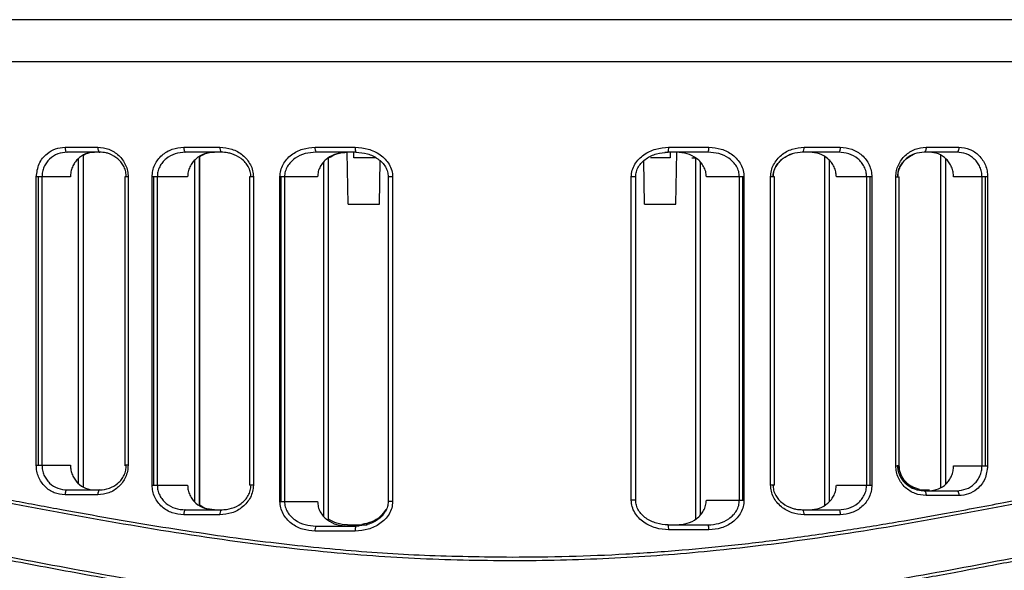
# Model space of a CAD drawing. Header units: millimetres. Extents: x 0 to 320, y 0 to 226.
# Tile 4 of 9: x 54 to 114, y 52 to 86. Entities that reach past the tile are written whole.
import ezdxf

# ---------------------------------------------------------------- set-up
doc = ezdxf.new("R2010")
doc.units = ezdxf.units.MM

msp = doc.modelspace()

# ---------------------------------------------------------------- linework, layer by layer
at = {"color": 7, "linetype": 'Continuous', "lineweight": 25}
for p, q in [((150.298, 85.715), (17.564, 85.715)), ((17.431, 83.181), (150.431, 83.181)), ((56.79, 77.981), (58.78, 77.981)), ((64, 77.981), (66.194, 77.981)), ((71.972, 77.981), (74.414, 77.981)), ((93.443, 77.981), (95.885, 77.981)), ((101.663, 77.981), (103.857, 77.981)), ((109.078, 77.981), (111.068, 77.981)), ((58.893, 77.681), (56.912, 77.681)), ((57.611, 57.578), (57.611, 77.294)), ((57.904, 57.384), (57.904, 77.488)), ((57.908, 57.381), (57.908, 77.491)), ((66.274, 77.681), (64.09, 77.681)), ((64.668, 56.465), (64.668, 77.197)), ((64.961, 56.259), (64.961, 77.404)), ((64.965, 56.256), (64.965, 77.406)), ((74.457, 77.681), (72.026, 77.681)), ((72.792, 55.344), (72.792, 77.334)), ((72.797, 55.341), (72.797, 77.336)), ((73.98, 74.531), (73.925, 77.681)), ((74.331, 77.331), (74.331, 77.681)), ((75.683, 77.331), (74.331, 77.331)), ((75.531, 77.398), (75.531, 77.331)), ((75.882, 74.531), (75.928, 77.152)), ((91.98, 74.531), (91.934, 77.157)), ((93.531, 77.331), (92.331, 77.331)), ((93.4, 77.681), (93.205, 77.656)), ((95.831, 77.681), (93.4, 77.681)), ((93.531, 77.681), (93.531, 77.331)), ((93.882, 74.531), (93.937, 77.681)), ((94.854, 77.331), (95.065, 77.331)), ((95.065, 77.333), (95.065, 55.42)), ((103.767, 77.681), (101.583, 77.681)), ((102.897, 77.403), (102.897, 56.268)), ((103.19, 77.197), (103.19, 56.474)), ((110.945, 77.681), (108.964, 77.681)), ((109.954, 77.488), (109.954, 57.34)), ((110.247, 77.294), (110.247, 57.534)), ((72.499, 55.582), (72.499, 77.095)), ((95.358, 77.095), (95.358, 55.658)), ((55.044, 58.691), (55.044, 76.181)), ((57.115, 76.181), (55.044, 76.181)), ((55.174, 58.691), (55.174, 76.181)), ((55.386, 76.181), (55.386, 58.691)), ((60.423, 76.181), (60.423, 58.691)), ((60.618, 76.181), (60.423, 76.181)), ((60.618, 76.181), (60.618, 58.691)), ((62.079, 57.481), (62.079, 76.181)), ((64.233, 76.181), (62.079, 76.181)), ((62.178, 57.481), (62.178, 76.181)), ((62.39, 76.181), (62.39, 57.481)), ((67.994, 76.181), (67.994, 57.481)), ((68.224, 76.181), (67.994, 76.181)), ((68.224, 76.181), (68.224, 57.481)), ((69.841, 56.496), (69.841, 76.181)), ((72.124, 76.181), (69.841, 76.181)), ((69.904, 56.496), (69.904, 76.181)), ((70.116, 76.181), (70.116, 56.496)), ((76.415, 76.181), (76.415, 56.496)), ((76.682, 76.181), (76.415, 76.181)), ((76.682, 76.181), (76.682, 56.496)), ((91.174, 56.572), (91.174, 76.181)), ((91.447, 76.181), (91.174, 76.181)), ((91.441, 56.572), (91.441, 76.181)), ((91.447, 56.496), (91.447, 76.181)), ((98.016, 76.181), (95.733, 76.181)), ((97.741, 56.572), (97.741, 76.181)), ((97.953, 56.572), (97.953, 76.181)), ((98.016, 76.181), (98.016, 56.572)), ((99.633, 57.491), (99.633, 76.181)), ((99.867, 76.181), (99.633, 76.181)), ((99.863, 57.491), (99.863, 76.181)), ((99.868, 57.481), (99.868, 76.181)), ((105.778, 76.181), (103.625, 76.181)), ((105.468, 57.491), (105.468, 76.181)), ((105.68, 57.491), (105.68, 76.181)), ((105.778, 76.181), (105.778, 57.491)), ((107.24, 58.647), (107.24, 76.181)), ((107.24, 76.181), (107.439, 76.181)), ((107.434, 58.647), (107.434, 76.181)), ((107.439, 58.691), (107.439, 76.181)), ((112.814, 76.181), (110.743, 76.181)), ((112.471, 58.647), (112.471, 76.181)), ((112.684, 58.647), (112.684, 76.181)), ((112.814, 76.181), (112.814, 58.647)), ((73.98, 74.531), (75.882, 74.531)), ((91.98, 74.531), (93.882, 74.531)), ((55.044, 58.691), (57.115, 58.691)), ((60.618, 58.691), (60.423, 58.691)), ((60.428, 58.691), (60.428, 58.647)), ((107.24, 58.647), (107.434, 58.647)), ((107.439, 58.691), (107.434, 58.691)), ((110.743, 58.647), (112.814, 58.647)), ((62.079, 57.481), (64.233, 57.481)), ((68.224, 57.481), (67.994, 57.481)), ((99.863, 57.491), (99.633, 57.491)), ((99.867, 57.481), (99.78, 57.481)), ((103.625, 57.491), (105.778, 57.491)), ((58.78, 56.891), (56.79, 56.891)), ((56.912, 57.191), (58.893, 57.191)), ((108.668, 57.218), (108.396, 57.325)), ((108.52, 57.191), (109.28, 57.191)), ((108.964, 57.147), (110.945, 57.147)), ((111.068, 56.847), (109.078, 56.847)), ((69.841, 56.496), (72.124, 56.496)), ((76.682, 56.496), (76.415, 56.496)), ((91.441, 56.572), (91.174, 56.572)), ((95.733, 56.572), (98.016, 56.572)), ((66.194, 55.681), (64, 55.681)), ((64.09, 55.981), (66.274, 55.981)), ((65.858, 55.991), (66.333, 55.991)), ((101.583, 55.991), (103.767, 55.991)), ((103.857, 55.691), (101.663, 55.691)), ((73.938, 55.072), (75.131, 55.072)), ((74.457, 54.996), (74.651, 55.021)), ((93.4, 55.072), (95.831, 55.072)), ((74.414, 54.696), (71.972, 54.696)), ((72.026, 54.996), (74.457, 54.996)), ((95.885, 54.772), (93.443, 54.772))]:
    msp.add_line(p, q, dxfattribs=at)
at = {"color": 7, "linetype": 'Continuous', "lineweight": 25, "flags": 128}
for points in [[(56.79, 77.981), (56.792, 77.923), (56.799, 77.866), (56.811, 77.814), (56.826, 77.769), (56.844, 77.732), (56.865, 77.704), (56.888, 77.687), (56.912, 77.681)], [(58.78, 77.981), (58.782, 77.923), (58.789, 77.866), (58.799, 77.814), (58.813, 77.769), (58.83, 77.732), (58.85, 77.704), (58.871, 77.687), (58.893, 77.681)], [(64, 77.981), (64.002, 77.923), (64.007, 77.866), (64.016, 77.814), (64.027, 77.769), (64.04, 77.732), (64.056, 77.704), (64.073, 77.687), (64.09, 77.681)], [(103.857, 77.981), (103.855, 77.923), (103.85, 77.866), (103.842, 77.814), (103.83, 77.769), (103.817, 77.732), (103.801, 77.704), (103.784, 77.687), (103.767, 77.681)], [(109.078, 77.981), (109.075, 77.923), (109.069, 77.866), (109.058, 77.814), (109.044, 77.769), (109.027, 77.732), (109.007, 77.704), (108.986, 77.687), (108.964, 77.681)], [(111.068, 77.981), (111.065, 77.923), (111.058, 77.866), (111.047, 77.814), (111.032, 77.769), (111.013, 77.732), (110.992, 77.704), (110.969, 77.687), (110.945, 77.681)], [(56.912, 57.191), (56.888, 57.185), (56.865, 57.168), (56.844, 57.14), (56.826, 57.103), (56.811, 57.058), (56.799, 57.006), (56.792, 56.949), (56.79, 56.891)], [(58.893, 57.191), (58.871, 57.185), (58.85, 57.168), (58.83, 57.14), (58.813, 57.103), (58.799, 57.058), (58.789, 57.006), (58.782, 56.949), (58.78, 56.891)], [(108.964, 57.147), (108.986, 57.141), (109.007, 57.124), (109.027, 57.096), (109.044, 57.059), (109.058, 57.014), (109.069, 56.962), (109.075, 56.905), (109.078, 56.847)], [(110.945, 57.147), (110.969, 57.141), (110.992, 57.124), (111.013, 57.096), (111.032, 57.059), (111.047, 57.014), (111.058, 56.962), (111.065, 56.905), (111.068, 56.847)], [(64.09, 55.981), (64.073, 55.976), (64.056, 55.958), (64.04, 55.931), (64.027, 55.893), (64.016, 55.848), (64.007, 55.796), (64.002, 55.74), (64, 55.681)], [(103.767, 55.991), (103.784, 55.985), (103.801, 55.968), (103.817, 55.94), (103.83, 55.903), (103.842, 55.857), (103.85, 55.805), (103.855, 55.749), (103.857, 55.691)]]:
    msp.add_lwpolyline(points, dxfattribs=at)
at = {"color": 7, "linetype": 'Continuous', "lineweight": 25}
for centre, radius, start, end in [((66.535, 77.912), 0.348, 168.46035, 221.40858), ((72.43, 77.909), 0.463, 170.9864, 209.40312), ((74.97, 77.908), 0.561, 172.47647, 203.81294), ((92.886, 77.908), 0.561, 336.19971, 7.51998), ((95.427, 77.909), 0.463, 330.60852, 9.01068), ((101.322, 77.912), 0.348, 318.60071, 11.53813), ((66.535, 55.751), 0.348, 138.59142, 191.53965), ((101.322, 55.76), 0.348, 348.46187, 41.39929), ((92.886, 54.845), 0.561, 352.48002, 23.80029), ((95.427, 54.845), 0.463, 350.98932, 29.39148), ((72.43, 54.768), 0.463, 150.59688, 189.0136), ((74.97, 54.769), 0.561, 156.18706, 187.52353)]:
    msp.add_arc(centre, radius, start, end, dxfattribs=at)
for points, knots in [([(55.044, 76.181), (55.079, 76.455), (55.15, 77.003), (55.633, 77.589), (56.202, 77.923), (56.594, 77.962), (56.79, 77.981)], [0, 0, 0, 0, 0.279826, 0.559323, 0.779515, 1, 1, 1, 1]), ([(58.78, 77.981), (59.009, 77.957), (59.467, 77.907), (59.975, 77.577), (60.294, 77.22), (60.475, 76.902), (60.596, 76.551), (60.611, 76.304), (60.618, 76.181)], [0, 0, 0, 0, 0.2499182, 0.4992265, 0.6255559, 0.7495385, 0.8753408, 1, 1, 1, 1]), ([(62.079, 76.181), (62.087, 76.307), (62.103, 76.559), (62.23, 76.914), (62.42, 77.233), (62.754, 77.589), (63.285, 77.911), (63.762, 77.958), (64, 77.981)], [0, 0, 0, 0, 0.12611, 0.251007, 0.374815, 0.501351, 0.750428, 1, 1, 1, 1]), ([(66.194, 77.981), (66.44, 77.958), (66.932, 77.911), (67.489, 77.595), (67.848, 77.241), (68.056, 76.921), (68.197, 76.563), (68.215, 76.308), (68.224, 76.181)], [0, 0, 0, 0, 0.249475, 0.499165, 0.626383, 0.749621, 0.87586, 1, 1, 1, 1]), ([(69.841, 76.181), (69.85, 76.313), (69.87, 76.574), (70.021, 76.94), (70.243, 77.261), (70.622, 77.613), (71.206, 77.917), (71.717, 77.96), (71.972, 77.981)], [0, 0, 0, 0, 0.126119, 0.250731, 0.376133, 0.501711, 0.751229, 1, 1, 1, 1]), ([(74.414, 77.981), (74.679, 77.96), (75.209, 77.916), (75.825, 77.617), (76.234, 77.271), (76.48, 76.949), (76.65, 76.582), (76.672, 76.313), (76.682, 76.181)], [0, 0, 0, 0, 0.249619, 0.499314, 0.62784, 0.750004, 0.876904, 1, 1, 1, 1]), ([(91.174, 76.181), (91.185, 76.316), (91.208, 76.586), (91.381, 76.957), (91.628, 77.276), (92.037, 77.62), (92.649, 77.916), (93.178, 77.96), (93.443, 77.981)], [0, 0, 0, 0, 0.125916, 0.251098, 0.376431, 0.502014, 0.750692, 1, 1, 1, 1]), ([(95.885, 77.981), (96.14, 77.96), (96.653, 77.916), (97.238, 77.61), (97.617, 77.258), (97.838, 76.935), (97.988, 76.572), (98.007, 76.311), (98.016, 76.181)], [0, 0, 0, 0, 0.249154, 0.499066, 0.626614, 0.749638, 0.875941, 1, 1, 1, 1]), ([(99.633, 76.181), (99.643, 76.31), (99.661, 76.566), (99.803, 76.926), (100.013, 77.245), (100.372, 77.598), (100.928, 77.912), (101.418, 77.958), (101.663, 77.981)], [0, 0, 0, 0, 0.125925, 0.251232, 0.376564, 0.502324, 0.7515, 1, 1, 1, 1]), ([(103.857, 77.981), (104.096, 77.958), (104.573, 77.911), (105.104, 77.588), (105.438, 77.231), (105.628, 76.911), (105.755, 76.557), (105.77, 76.306), (105.778, 76.181)], [0, 0, 0, 0, 0.249824, 0.499254, 0.625744, 0.749563, 0.875378, 1, 1, 1, 1]), ([(107.24, 76.181), (107.247, 76.306), (107.263, 76.553), (107.383, 76.904), (107.564, 77.221), (107.883, 77.578), (108.391, 77.907), (108.849, 77.957), (109.078, 77.981)], [0, 0, 0, 0, 0.1261896, 0.250901, 0.3748324, 0.5011636, 0.7504414, 1, 1, 1, 1]), ([(111.068, 77.981), (111.291, 77.956), (111.735, 77.907), (112.219, 77.572), (112.517, 77.213), (112.684, 76.895), (112.794, 76.547), (112.807, 76.303), (112.814, 76.181)], [0, 0, 0, 0, 0.250026, 0.49921, 0.625078, 0.749494, 0.875047, 1, 1, 1, 1]), ([(56.912, 77.681), (56.72, 77.661), (56.335, 77.621), (55.911, 77.346), (55.65, 77.046), (55.501, 76.78), (55.405, 76.489), (55.392, 76.283), (55.386, 76.181)], [0, 0, 0, 0, 0.249592, 0.498825, 0.627132, 0.749052, 0.875617, 1, 1, 1, 1]), ([(58.582, 77.681), (58.395, 77.661), (58.023, 77.62), (57.616, 77.342), (57.366, 77.042), (57.225, 76.778), (57.133, 76.487), (57.121, 76.283), (57.115, 76.181)], [0, 0, 0, 0, 0.24953, 0.498725, 0.624611, 0.749009, 0.874139, 1, 1, 1, 1]), ([(57.908, 77.488), (57.951, 77.519), (58.149, 77.662), (58.394, 77.673), (58.586, 77.681)], [0, 0, 0, 0, 0.214262, 1, 1, 1, 1]), ([(60.511, 76.181), (60.504, 76.284), (60.49, 76.493), (60.383, 76.786), (60.22, 77.052), (59.939, 77.351), (59.605, 77.544), (59.222, 77.66), (59.022, 77.673), (58.893, 77.681)], [0, 0, 0, 0, 0.123188, 0.250128, 0.370057, 0.500178, 0.749379, 0.837578, 1, 1, 1, 1]), ([(64.09, 77.681), (63.883, 77.663), (63.468, 77.625), (62.998, 77.363), (62.7, 77.067), (62.526, 76.799), (62.412, 76.501), (62.397, 76.287), (62.39, 76.181)], [0, 0, 0, 0, 0.2496501, 0.4987722, 0.6281867, 0.7490556, 0.8761608, 1, 1, 1, 1]), ([(65.853, 77.681), (65.653, 77.662), (65.252, 77.623), (64.804, 77.356), (64.522, 77.059), (64.361, 76.792), (64.253, 76.496), (64.239, 76.286), (64.233, 76.181)], [0, 0, 0, 0, 0.249556, 0.498585, 0.625168, 0.748914, 0.875105, 1, 1, 1, 1]), ([(64.965, 77.403), (65.063, 77.469), (65.331, 77.649), (65.654, 77.669), (65.858, 77.681)], [0, 0, 0, 0, 0.366088, 1, 1, 1, 1]), ([(68.082, 76.181), (68.074, 76.288), (68.057, 76.507), (67.928, 76.807), (67.737, 77.076), (67.415, 77.37), (67.043, 77.553), (66.626, 77.662), (66.411, 77.674), (66.274, 77.681)], [0, 0, 0, 0, 0.1223763, 0.2499773, 0.3688734, 0.5002236, 0.7498859, 0.8400243, 1, 1, 1, 1]), ([(72.026, 77.681), (71.803, 77.664), (71.357, 77.63), (70.835, 77.386), (70.492, 77.097), (70.285, 76.826), (70.144, 76.518), (70.125, 76.292), (70.116, 76.181)], [0, 0, 0, 0, 0.248723, 0.498037, 0.629062, 0.748663, 0.876875, 1, 1, 1, 1]), ([(73.933, 77.681), (73.717, 77.663), (73.286, 77.628), (72.791, 77.375), (72.468, 77.084), (72.278, 76.815), (72.149, 76.511), (72.132, 76.292), (72.124, 76.181)], [0, 0, 0, 0, 0.248911, 0.498388, 0.626332, 0.74936, 0.873896, 1, 1, 1, 1]), ([(72.797, 77.333), (72.96, 77.431), (73.311, 77.64), (73.719, 77.667), (73.938, 77.681)], [0, 0, 0, 0, 0.465333, 1, 1, 1, 1]), ([(74.449, 77.686), (74.686, 77.665), (75.157, 77.624), (75.697, 77.362), (76.048, 77.065), (76.252, 76.8), (76.389, 76.5), (76.406, 76.287), (76.415, 76.181)], [0, 0, 0, 0, 0.261368, 0.518394, 0.643872, 0.76604, 0.88419, 1, 1, 1, 1]), ([(91.441, 76.181), (91.45, 76.288), (91.467, 76.502), (91.606, 76.802), (91.81, 77.067), (92.162, 77.364), (92.701, 77.624), (93.171, 77.665), (93.408, 77.686)], [0, 0, 0, 0, 0.116653, 0.235082, 0.357237, 0.483029, 0.738989, 1, 1, 1, 1]), ([(95.733, 76.181), (95.725, 76.291), (95.708, 76.51), (95.579, 76.813), (95.391, 77.082), (95.068, 77.374), (94.572, 77.628), (94.14, 77.663), (93.924, 77.681)], [0, 0, 0, 0, 0.124834, 0.250117, 0.372884, 0.500605, 0.750376, 1, 1, 1, 1]), ([(97.741, 76.181), (97.732, 76.291), (97.713, 76.516), (97.574, 76.824), (97.368, 77.094), (97.024, 77.385), (96.501, 77.63), (96.054, 77.664), (95.831, 77.681)], [0, 0, 0, 0, 0.122522, 0.250079, 0.369635, 0.500629, 0.750634, 1, 1, 1, 1]), ([(101.583, 77.681), (101.369, 77.663), (100.941, 77.626), (100.445, 77.37), (100.122, 77.078), (99.93, 76.809), (99.8, 76.508), (99.783, 76.289), (99.775, 76.181)], [0, 0, 0, 0, 0.2487074, 0.4979848, 0.6297007, 0.7489178, 0.8770922, 1, 1, 1, 1]), ([(99.78, 76.181), (99.788, 76.288), (99.805, 76.507), (99.933, 76.807), (100.125, 77.075), (100.441, 77.37), (100.741, 77.494), (100.936, 77.575)], [0, 0, 0, 0, 0.164855, 0.336749, 0.496916, 0.67386, 1, 1, 1, 1]), ([(103.625, 76.181), (103.618, 76.285), (103.605, 76.495), (103.497, 76.792), (103.335, 77.058), (103.053, 77.356), (102.606, 77.623), (102.205, 77.662), (102.004, 77.681)], [0, 0, 0, 0, 0.124562, 0.250449, 0.375509, 0.500756, 0.750253, 1, 1, 1, 1]), ([(105.468, 76.181), (105.46, 76.286), (105.446, 76.5), (105.331, 76.797), (105.158, 77.066), (104.861, 77.363), (104.39, 77.625), (103.975, 77.662), (103.767, 77.681)], [0, 0, 0, 0, 0.123509, 0.250276, 0.371113, 0.500518, 0.750054, 1, 1, 1, 1]), ([(108.964, 77.681), (108.765, 77.661), (108.368, 77.621), (107.92, 77.351), (107.638, 77.053), (107.475, 76.787), (107.367, 76.494), (107.353, 76.284), (107.347, 76.181)], [0, 0, 0, 0, 0.24963, 0.498964, 0.629156, 0.749177, 0.876468, 1, 1, 1, 1]), ([(107.351, 76.181), (107.358, 76.284), (107.372, 76.493), (107.478, 76.786), (107.642, 77.051), (107.919, 77.353), (108.192, 77.485), (108.371, 77.571)], [0, 0, 0, 0, 0.1655434, 0.3361299, 0.4972937, 0.6721542, 1, 1, 1, 1]), ([(110.743, 76.181), (110.737, 76.283), (110.726, 76.486), (110.633, 76.777), (110.492, 77.041), (110.242, 77.341), (109.836, 77.619), (109.463, 77.661), (109.276, 77.681)], [0, 0, 0, 0, 0.1249304, 0.2505214, 0.3757, 0.500783, 0.7499908, 1, 1, 1, 1]), ([(112.471, 76.181), (112.465, 76.283), (112.453, 76.489), (112.357, 76.779), (112.208, 77.045), (111.948, 77.345), (111.523, 77.621), (111.138, 77.661), (110.945, 77.681)], [0, 0, 0, 0, 0.124119, 0.250425, 0.372329, 0.500652, 0.749891, 1, 1, 1, 1]), ([(17.46, 56.05), (17.455, 56.048), (17.437, 56.041), (17.662, 56.13), (18.077, 56.288), (18.633, 56.494), (19.255, 56.715), (19.885, 56.927), (20.445, 57.108), (20.859, 57.236), (21.298, 57.368), (21.779, 57.507), (22.437, 57.689), (23.164, 57.875), (24.007, 58.076), (24.813, 58.251), (25.753, 58.436), (26.715, 58.601), (27.761, 58.756), (28.835, 58.886), (30.607, 59.051), (33.164, 59.159), (36.721, 59.062), (39.817, 58.786), (42.315, 58.472), (44.091, 58.219), (45.912, 57.932), (47.777, 57.616), (49.649, 57.284), (51.601, 56.927), (53.917, 56.497), (56.566, 56.006), (59.479, 55.484), (62.361, 54.995), (65.302, 54.538), (69.01, 54.026), (73.439, 53.544), (78.666, 53.183), (82.155, 53.142), (83.931, 53.121)], [0, 0, 0, 0, 0.0186757, 0.0559618, 0.0942933, 0.1211646, 0.1497521, 0.178548, 0.191659, 0.2056786, 0.2171785, 0.2302466, 0.2456446, 0.2688826, 0.2832165, 0.3031718, 0.3208384, 0.3404847, 0.3586457, 0.3781895, 0.3966591, 0.4472011, 0.496616, 0.546792, 0.568121, 0.5898341, 0.6113956, 0.6328301, 0.6546605, 0.6751659, 0.6981191, 0.7307061, 0.7602645, 0.7897119, 0.8195721, 0.8493909, 0.9003235, 0.9492481, 1, 1, 1, 1]), ([(146.763, 57.01), (146.088, 57.209), (144.741, 57.605), (142.118, 58.197), (139.073, 58.674), (135.202, 58.951), (130.375, 58.841), (124.486, 58.156), (118.069, 57.03), (111.191, 55.704), (103.937, 54.433), (96.999, 53.523), (90.539, 53.019), (84.651, 52.85), (78.758, 52.951), (72.289, 53.397), (65.327, 54.265), (58.023, 55.504), (51.07, 56.823), (44.554, 57.983), (38.556, 58.755), (33.617, 58.96), (29.638, 58.765), (26.478, 58.336), (23.772, 57.771), (21.278, 57.095), (19.233, 56.416), (17.831, 55.882), (17.67, 55.817), (17.591, 55.785)], [0, 0, 0, 0, 0.031432, 0.062682, 0.093993, 0.125418, 0.166795, 0.208198, 0.25009, 0.291777, 0.333643, 0.375505, 0.406727, 0.438116, 0.469629, 0.500814, 0.542356, 0.584289, 0.625984, 0.667753, 0.709429, 0.750716, 0.781895, 0.813304, 0.844475, 0.875621, 0.917481, 0.959309, 1, 1, 1, 1]), ([(56.79, 56.891), (56.567, 56.916), (56.122, 56.965), (55.638, 57.3), (55.341, 57.659), (55.174, 57.977), (55.064, 58.325), (55.051, 58.569), (55.044, 58.691)], [0, 0, 0, 0, 0.250026, 0.49921, 0.625078, 0.749494, 0.875047, 1, 1, 1, 1]), ([(55.386, 58.691), (55.392, 58.589), (55.405, 58.383), (55.501, 58.093), (55.649, 57.827), (55.91, 57.527), (56.335, 57.251), (56.72, 57.211), (56.912, 57.191)], [0, 0, 0, 0, 0.124119, 0.250425, 0.37233, 0.500652, 0.749891, 1, 1, 1, 1]), ([(57.115, 58.691), (57.121, 58.589), (57.132, 58.386), (57.225, 58.095), (57.366, 57.831), (57.616, 57.531), (58.022, 57.253), (58.395, 57.212), (58.582, 57.191)], [0, 0, 0, 0, 0.124931, 0.250521, 0.3757, 0.500783, 0.749991, 1, 1, 1, 1]), ([(60.618, 58.691), (60.61, 58.566), (60.595, 58.319), (60.474, 57.968), (60.293, 57.651), (59.974, 57.294), (59.466, 56.965), (59.009, 56.916), (58.78, 56.891)], [0, 0, 0, 0, 0.12619, 0.250901, 0.374833, 0.501164, 0.750441, 1, 1, 1, 1]), ([(58.893, 57.191), (59.092, 57.211), (59.489, 57.251), (59.938, 57.521), (60.22, 57.819), (60.383, 58.086), (60.49, 58.378), (60.504, 58.588), (60.511, 58.691)], [0, 0, 0, 0, 0.24963, 0.498964, 0.629156, 0.749177, 0.876468, 1, 1, 1, 1]), ([(83.931, 53.121), (85.086, 53.13), (87.396, 53.148), (90.846, 53.296), (94.204, 53.528), (97.53, 53.853), (100.883, 54.26), (104.204, 54.739), (107.288, 55.244), (110.464, 55.804), (113.686, 56.403), (116.933, 57.016), (119.868, 57.555), (123.161, 58.121), (126.755, 58.644), (130.56, 59.023), (134.076, 59.157), (136.841, 59.08), (138.971, 58.896), (140.532, 58.699), (141.978, 58.46), (143.206, 58.216), (144.347, 57.958), (145.376, 57.698), (146.245, 57.457), (146.717, 57.315), (146.899, 57.26)], [0, 0, 0, 0, 0.041686, 0.083311, 0.124909, 0.164104, 0.205794, 0.249995, 0.290027, 0.325031, 0.375115, 0.419917, 0.459828, 0.500454, 0.564826, 0.624904, 0.686319, 0.749383, 0.783568, 0.819024, 0.853219, 0.886853, 0.913772, 0.947949, 0.97985, 1, 1, 1, 1]), ([(109.078, 56.847), (108.848, 56.872), (108.391, 56.921), (107.882, 57.251), (107.564, 57.608), (107.382, 57.927), (107.262, 58.277), (107.247, 58.524), (107.24, 58.647)], [0, 0, 0, 0, 0.249918, 0.499227, 0.625556, 0.749539, 0.875341, 1, 1, 1, 1]), ([(107.347, 58.647), (107.353, 58.544), (107.367, 58.335), (107.474, 58.042), (107.637, 57.776), (107.919, 57.477), (108.253, 57.284), (108.636, 57.168), (108.835, 57.155), (108.964, 57.147)], [0, 0, 0, 0, 0.123187, 0.250128, 0.370056, 0.500177, 0.749379, 0.837581, 1, 1, 1, 1]), ([(108.372, 57.301), (108.194, 57.387), (107.92, 57.519), (107.643, 57.82), (107.479, 58.085), (107.372, 58.378), (107.358, 58.588), (107.351, 58.691)], [0, 0, 0, 0, 0.32783, 0.50249, 0.663506, 0.834275, 1, 1, 1, 1]), ([(108.396, 57.325), (108.311, 57.354), (108.062, 57.438), (107.745, 57.753), (107.486, 58.198), (107.454, 58.531), (107.439, 58.691)], [0, 0, 0, 0, 0.157677, 0.462214, 0.742034, 1, 1, 1, 1]), ([(109.276, 57.147), (109.462, 57.168), (109.835, 57.209), (110.241, 57.487), (110.492, 57.786), (110.633, 58.05), (110.725, 58.341), (110.737, 58.545), (110.743, 58.647)], [0, 0, 0, 0, 0.24953, 0.498725, 0.624611, 0.749009, 0.874139, 1, 1, 1, 1]), ([(110.945, 57.147), (111.138, 57.167), (111.522, 57.207), (111.947, 57.482), (112.208, 57.782), (112.356, 58.048), (112.453, 58.339), (112.465, 58.545), (112.471, 58.647)], [0, 0, 0, 0, 0.249592, 0.498825, 0.627133, 0.749052, 0.875617, 1, 1, 1, 1]), ([(112.814, 58.647), (112.778, 58.373), (112.708, 57.826), (112.225, 57.239), (111.655, 56.905), (111.264, 56.866), (111.068, 56.847)], [0, 0, 0, 0, 0.279826, 0.559323, 0.779514, 1, 1, 1, 1]), ([(64, 55.681), (63.761, 55.705), (63.284, 55.751), (62.753, 56.074), (62.419, 56.431), (62.229, 56.751), (62.102, 57.106), (62.087, 57.356), (62.079, 57.481)], [0, 0, 0, 0, 0.249824, 0.499254, 0.625744, 0.749563, 0.875377, 1, 1, 1, 1]), ([(62.39, 57.481), (62.397, 57.376), (62.412, 57.163), (62.526, 56.865), (62.699, 56.597), (62.997, 56.3), (63.467, 56.037), (63.883, 56), (64.09, 55.981)], [0, 0, 0, 0, 0.123509, 0.250277, 0.371113, 0.500518, 0.750054, 1, 1, 1, 1]), ([(64.233, 57.481), (64.239, 57.377), (64.252, 57.167), (64.36, 56.87), (64.523, 56.604), (64.804, 56.306), (65.251, 56.039), (65.653, 56.001), (65.853, 55.981)], [0, 0, 0, 0, 0.1245622, 0.2504493, 0.3755095, 0.5007559, 0.750253, 1, 1, 1, 1]), ([(68.224, 57.481), (68.214, 57.353), (68.196, 57.096), (68.054, 56.736), (67.844, 56.417), (67.485, 56.064), (66.929, 55.751), (66.439, 55.704), (66.194, 55.681)], [0, 0, 0, 0, 0.125925, 0.251232, 0.376564, 0.502324, 0.751501, 1, 1, 1, 1]), ([(66.274, 55.981), (66.488, 56), (66.916, 56.037), (67.412, 56.292), (67.735, 56.584), (67.927, 56.853), (68.057, 57.154), (68.074, 57.374), (68.082, 57.481)], [0, 0, 0, 0, 0.248707, 0.497984, 0.6297, 0.748918, 0.877091, 1, 1, 1, 1]), ([(101.663, 55.691), (101.417, 55.714), (100.925, 55.76), (100.368, 56.077), (100.009, 56.43), (99.801, 56.751), (99.659, 57.108), (99.642, 57.364), (99.633, 57.491)], [0, 0, 0, 0, 0.249475, 0.499164, 0.626383, 0.749621, 0.875861, 1, 1, 1, 1]), ([(99.775, 57.491), (99.783, 57.384), (99.8, 57.165), (99.929, 56.865), (100.12, 56.596), (100.442, 56.302), (100.814, 56.119), (101.231, 56.01), (101.446, 55.998), (101.583, 55.991)], [0, 0, 0, 0, 0.122376, 0.249977, 0.368873, 0.500224, 0.749886, 0.840025, 1, 1, 1, 1]), ([(102.004, 55.991), (102.204, 56.01), (102.605, 56.049), (103.053, 56.316), (103.335, 56.612), (103.497, 56.88), (103.605, 57.176), (103.618, 57.386), (103.625, 57.491)], [0, 0, 0, 0, 0.249556, 0.498585, 0.625168, 0.748914, 0.875105, 1, 1, 1, 1]), ([(103.767, 55.991), (103.974, 56.009), (104.389, 56.047), (104.86, 56.308), (105.157, 56.604), (105.331, 56.873), (105.445, 57.171), (105.46, 57.385), (105.468, 57.491)], [0, 0, 0, 0, 0.24965, 0.498772, 0.628187, 0.749055, 0.876161, 1, 1, 1, 1]), ([(105.778, 57.491), (105.77, 57.364), (105.754, 57.113), (105.627, 56.758), (105.437, 56.439), (105.103, 56.083), (104.572, 55.761), (104.096, 55.714), (103.857, 55.691)], [0, 0, 0, 0, 0.12611, 0.251007, 0.374815, 0.501351, 0.750428, 1, 1, 1, 1]), ([(65.858, 55.991), (65.654, 56.003), (65.331, 56.023), (65.063, 56.203), (64.965, 56.268)], [0, 0, 0, 0, 0.633512, 1, 1, 1, 1]), ([(71.972, 54.696), (71.716, 54.717), (71.204, 54.76), (70.619, 55.067), (70.24, 55.418), (70.019, 55.742), (69.868, 56.105), (69.85, 56.366), (69.841, 56.496)], [0, 0, 0, 0, 0.249155, 0.499066, 0.626613, 0.749638, 0.87594, 1, 1, 1, 1]), ([(70.116, 56.496), (70.125, 56.385), (70.144, 56.16), (70.283, 55.853), (70.489, 55.582), (70.833, 55.292), (71.355, 55.047), (71.803, 55.013), (72.026, 54.996)], [0, 0, 0, 0, 0.122523, 0.250079, 0.369636, 0.500629, 0.750634, 1, 1, 1, 1]), ([(72.124, 56.496), (72.132, 56.386), (72.149, 56.167), (72.277, 55.863), (72.466, 55.595), (72.789, 55.302), (73.284, 55.049), (73.717, 55.013), (73.933, 54.996)], [0, 0, 0, 0, 0.124834, 0.250117, 0.372885, 0.500605, 0.750376, 1, 1, 1, 1]), ([(76.682, 56.496), (76.671, 56.361), (76.648, 56.091), (76.475, 55.72), (76.228, 55.401), (75.819, 55.057), (75.207, 54.76), (74.678, 54.717), (74.414, 54.696)], [0, 0, 0, 0, 0.125916, 0.251098, 0.376431, 0.502014, 0.750692, 1, 1, 1, 1]), ([(76.415, 56.496), (76.407, 56.389), (76.389, 56.175), (76.25, 55.875), (76.046, 55.609), (75.694, 55.313), (75.156, 55.052), (74.686, 55.011), (74.449, 54.991)], [0, 0, 0, 0, 0.116656, 0.235087, 0.357242, 0.483033, 0.738992, 1, 1, 1, 1]), ([(93.443, 54.772), (93.178, 54.794), (92.647, 54.837), (92.032, 55.136), (91.622, 55.482), (91.377, 55.804), (91.206, 56.172), (91.184, 56.44), (91.174, 56.572)], [0, 0, 0, 0, 0.24962, 0.499314, 0.627841, 0.750005, 0.876905, 1, 1, 1, 1]), ([(93.408, 55.067), (93.17, 55.088), (92.699, 55.129), (92.16, 55.391), (91.808, 55.688), (91.605, 55.954), (91.468, 56.253), (91.45, 56.466), (91.441, 56.572)], [0, 0, 0, 0, 0.2613708, 0.5183987, 0.6438773, 0.7660445, 0.8841925, 1, 1, 1, 1]), ([(93.924, 55.072), (94.139, 55.09), (94.571, 55.125), (95.066, 55.378), (95.389, 55.669), (95.578, 55.938), (95.708, 56.242), (95.724, 56.462), (95.733, 56.572)], [0, 0, 0, 0, 0.248911, 0.498389, 0.626333, 0.749361, 0.873896, 1, 1, 1, 1]), ([(95.831, 55.072), (96.054, 55.089), (96.5, 55.123), (97.021, 55.367), (97.365, 55.656), (97.572, 55.927), (97.713, 56.235), (97.731, 56.461), (97.741, 56.572)], [0, 0, 0, 0, 0.248723, 0.498037, 0.629063, 0.748663, 0.876876, 1, 1, 1, 1]), ([(98.016, 56.572), (98.006, 56.44), (97.987, 56.179), (97.836, 55.813), (97.613, 55.492), (97.234, 55.141), (96.651, 54.837), (96.14, 54.794), (95.885, 54.772)], [0, 0, 0, 0, 0.1261186, 0.2507303, 0.3761328, 0.501711, 0.7512284, 1, 1, 1, 1]), ([(21.284, 53.587), (21.358, 53.613), (21.507, 53.665), (22.821, 54.087), (24.914, 54.664), (27.835, 55.274), (31.526, 55.719), (35.947, 55.739), (41.018, 55.295), (46.649, 54.407), (52.765, 53.25), (59.284, 52.019), (66.149, 50.864), (70.947, 50.355), (73.347, 50.101)], [0, 0, 0, 0, 0.082766, 0.166311, 0.249538, 0.332695, 0.416463, 0.499377, 0.58239, 0.66618, 0.749386, 0.832914, 0.916439, 1, 1, 1, 1]), ([(76.269, 56.005), (76.165, 55.855), (75.947, 55.536), (75.421, 55.228), (75.022, 55.14), (74.821, 55.096)], [0, 0, 0, 0, 0.307508, 0.65033, 1, 1, 1, 1]), ([(94.516, 50.086), (96.91, 50.331), (101.692, 50.821), (108.542, 51.958), (115.045, 53.195), (121.148, 54.373), (126.774, 55.283), (131.842, 55.736), (136.264, 55.724), (139.959, 55.283), (142.888, 54.673), (144.996, 54.093), (146.331, 53.666), (146.496, 53.608), (146.578, 53.58)], [0, 0, 0, 0, 0.083529, 0.166903, 0.250548, 0.333741, 0.417487, 0.500697, 0.583522, 0.667195, 0.750455, 0.833555, 0.917174, 1, 1, 1, 1]), ([(73.345, 49.875), (71.547, 50.059), (67.96, 50.425), (62.75, 51.214), (57.711, 52.095), (53.164, 52.962), (49.139, 53.725), (45.598, 54.356), (42.275, 54.872), (39.125, 55.251), (36.349, 55.445), (33.939, 55.496), (31.833, 55.437), (29.928, 55.27), (28.256, 55.041), (26.677, 54.758), (25.248, 54.444), (24.023, 54.128), (23.08, 53.859), (22.346, 53.632), (21.818, 53.461), (21.49, 53.35), (21.45, 53.336), (21.431, 53.329)], [0, 0, 0, 0, 0.062755, 0.125227, 0.187908, 0.250632, 0.301932, 0.351357, 0.400966, 0.450294, 0.500444, 0.541737, 0.582058, 0.624738, 0.664655, 0.701372, 0.750087, 0.794581, 0.834532, 0.875028, 0.917937, 0.959591, 1, 1, 1, 1]), ([(73.938, 55.072), (73.72, 55.086), (73.312, 55.113), (72.961, 55.322), (72.797, 55.42)], [0, 0, 0, 0, 0.533225, 1, 1, 1, 1]), ([(146.431, 53.321), (146.406, 53.33), (146.357, 53.348), (145.948, 53.485), (145.422, 53.654), (144.915, 53.809), (144.545, 53.919), (144.149, 54.032), (143.719, 54.151), (143.219, 54.282), (142.573, 54.442), (141.848, 54.607), (141.147, 54.752), (140.483, 54.881), (139.784, 55.002), (138.977, 55.124), (138.132, 55.234), (137.007, 55.354), (135.533, 55.458), (133.671, 55.492), (131.493, 55.441), (128.964, 55.268), (126.046, 54.927), (123.652, 54.561), (121.862, 54.258), (120.744, 54.06), (119.647, 53.86), (118.56, 53.657), (117.466, 53.45), (116.26, 53.219), (114.888, 52.954), (113.2, 52.629), (111.363, 52.281), (109.395, 51.918), (107.552, 51.592), (105.663, 51.273), (102.933, 50.841), (99.235, 50.318), (96.093, 50.013), (94.517, 49.86)], [0, 0, 0, 0, 0.045261, 0.092068, 0.13886, 0.156928, 0.175852, 0.193392, 0.209697, 0.228479, 0.249739, 0.276707, 0.297076, 0.310844, 0.331489, 0.351933, 0.370549, 0.390882, 0.427259, 0.463019, 0.499279, 0.545844, 0.591702, 0.638405, 0.653782, 0.6698, 0.686458, 0.700183, 0.715174, 0.731524, 0.749231, 0.770177, 0.798228, 0.820474, 0.845255, 0.867429, 0.890425, 0.945031, 1, 1, 1, 1])]:
    msp.add_open_spline(points, degree=3, knots=knots, dxfattribs=at)

doc.saveas('drawing.dxf')
